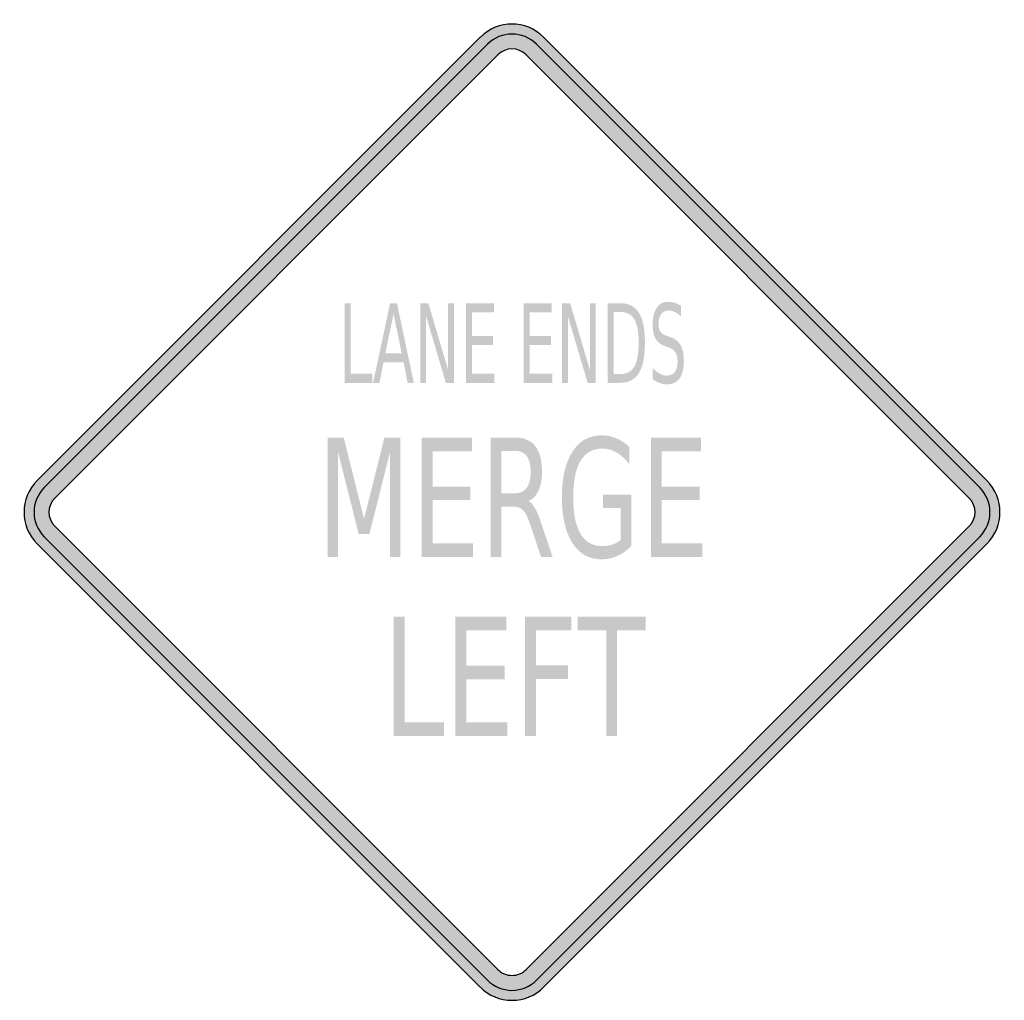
# Model space of a CAD drawing. Header units: inches. Extents: x -0.5 to 0.5, y -0.5 to 0.5.
import ezdxf

# ---------------------------------------------------------------- set-up
doc = ezdxf.new("R2010")
doc.units = ezdxf.units.IN
doc.header["$MEASUREMENT"] = 0

msp = doc.modelspace()

# ---------------------------------------------------------------- hatches: boundary and pattern name
h = msp.add_hatch(color=7)
h.paths.add_polyline_path([(-0.0325, -0.4867), (-0.4865, -0.0325), (-0.4907, -0.0277), (-0.494, -0.0227), (-0.4967, -0.0173), (-0.4985, -0.0117), (-0.4997, -0.0058), (-0.5, 0), (-0.4997, 0.0058), (-0.4985, 0.0117), (-0.4967, 0.0173), (-0.494, 0.0227), (-0.4907, 0.0277), (-0.4865, 0.0325), (-0.0325, 0.4865), (-0.0277, 0.4907), (-0.0227, 0.494), (-0.0173, 0.4967), (-0.0117, 0.4985), (-0.0058, 0.4997), (0, 0.5), (0.0058, 0.4997), (0.0117, 0.4985), (0.0173, 0.4967), (0.0227, 0.494), (0.0277, 0.4907), (0.0325, 0.4865), (0.4865, 0.0325), (0.4907, 0.0277), (0.494, 0.0227), (0.4967, 0.0173), (0.4985, 0.0117), (0.4997, 0.0058), (0.5, 0), (0.4997, -0.0058), (0.4985, -0.0117), (0.4967, -0.0173), (0.494, -0.0227), (0.4907, -0.0277), (0.4865, -0.0325), (0.0325, -0.4867), (0.0278, -0.4905), (0.0228, -0.4938), (0.0175, -0.4965), (0.0118, -0.4985), (0.006, -0.4997), (0, -0.5), (-0.006, -0.4997), (-0.0118, -0.4985), (-0.0175, -0.4965), (-0.0228, -0.4938), (-0.0278, -0.4905), (-0.0325, -0.4867)])
h.paths.add_polyline_path([(-0.4685, -0.0143), (-0.4703, -0.0123), (-0.4718, -0.01), (-0.473, -0.0077), (-0.4738, -0.0052), (-0.4745, 0), (-0.4738, 0.0052), (-0.473, 0.0077), (-0.4718, 0.01), (-0.4703, 0.0123), (-0.4685, 0.0143), (-0.0143, 0.4685), (-0.0123, 0.4703), (-0.01, 0.4718), (-0.0077, 0.473), (-0.0052, 0.4738), (0, 0.4745), (0.0052, 0.4738), (0.0077, 0.473), (0.01, 0.4718), (0.0123, 0.4703), (0.0143, 0.4685), (0.4685, 0.0143), (0.4703, 0.0123), (0.4718, 0.01), (0.473, 0.0077), (0.4738, 0.0052), (0.4745, 0), (0.4738, -0.0052), (0.473, -0.0077), (0.4718, -0.01), (0.4703, -0.0123), (0.4685, -0.0143), (0.0143, -0.4685), (0.0123, -0.4703), (0.0102, -0.4718), (0.0078, -0.473), (0.0053, -0.4738), (0.0027, -0.4743), (0, -0.4745), (-0.0027, -0.4743), (-0.0053, -0.4738), (-0.0078, -0.473), (-0.0102, -0.4718), (-0.0123, -0.4703), (-0.0143, -0.4685), (-0.4685, -0.0143)], flags=0)
for points in [[(-0.1714, 0.2141), (-0.1652, 0.2141), (-0.1652, 0.1418), (-0.1431, 0.1418), (-0.1431, 0.1325), (-0.1714, 0.1325), (-0.1714, 0.2141)], [(-0.094, 0.2141), (-0.0857, 0.2141), (-0.0655, 0.1458), (-0.0655, 0.2141), (-0.0595, 0.2141), (-0.0595, 0.1325), (-0.0678, 0.1325), (-0.088, 0.2007), (-0.088, 0.1325), (-0.094, 0.1325), (-0.094, 0.2141)], [(-0.0473, 0.2141), (-0.0186, 0.2141), (-0.0186, 0.2048), (-0.0411, 0.2048), (-0.0411, 0.1806), (-0.0195, 0.1806), (-0.0195, 0.1714), (-0.0411, 0.1714), (-0.0411, 0.1418), (-0.018, 0.1418), (-0.018, 0.1325), (-0.0473, 0.1325), (-0.0473, 0.2141)], [(0.0119, 0.2141), (0.0407, 0.2141), (0.0407, 0.2048), (0.0181, 0.2048), (0.0181, 0.1806), (0.0398, 0.1806), (0.0398, 0.1714), (0.0181, 0.1714), (0.0181, 0.1418), (0.0413, 0.1418), (0.0413, 0.1325), (0.0119, 0.1325), (0.0119, 0.2141)], [(0.0513, 0.2141), (0.0596, 0.2141), (0.0798, 0.1458), (0.0798, 0.2141), (0.0858, 0.2141), (0.0858, 0.1325), (0.0775, 0.1325), (0.0573, 0.2007), (0.0573, 0.1325), (0.0513, 0.1325), (0.0513, 0.2141)], [(-0.1888, 0.0764), (-0.1724, 0.0764), (-0.1516, -0.0068), (-0.1307, 0.0764), (-0.1143, 0.0764), (-0.1143, -0.0459), (-0.125, -0.0459), (-0.125, 0.0615), (-0.1461, -0.0224), (-0.1571, -0.0224), (-0.1782, 0.0615), (-0.1782, -0.0459), (-0.1888, -0.0459), (-0.1888, 0.0764)], [(-0.0924, 0.0764), (-0.0409, 0.0764), (-0.0409, 0.0625), (-0.0814, 0.0625), (-0.0814, 0.0263), (-0.0426, 0.0263), (-0.0426, 0.0124), (-0.0814, 0.0124), (-0.0814, -0.032), (-0.0399, -0.032), (-0.0399, -0.0459), (-0.0924, -0.0459), (-0.0924, 0.0764)], [(0.1423, 0.0764), (0.1938, 0.0764), (0.1938, 0.0625), (0.1534, 0.0625), (0.1534, 0.0263), (0.1922, 0.0263), (0.1922, 0.0124), (0.1534, 0.0124), (0.1534, -0.032), (0.1949, -0.032), (0.1949, -0.0459), (0.1423, -0.0459), (0.1423, 0.0764)], [(-0.1211, -0.107), (-0.11, -0.107), (-0.11, -0.2154), (-0.0698, -0.2154), (-0.0698, -0.2294), (-0.1211, -0.2294), (-0.1211, -0.107)], [(-0.0581, -0.107), (-0.0059, -0.107), (-0.0059, -0.121), (-0.0469, -0.121), (-0.0469, -0.1572), (-0.0076, -0.1572), (-0.0076, -0.1711), (-0.0469, -0.1711), (-0.0469, -0.2154), (-0.0049, -0.2154), (-0.0049, -0.2294), (-0.0581, -0.2294), (-0.0581, -0.107)], [(0.0134, -0.107), (0.0609, -0.107), (0.0609, -0.121), (0.0246, -0.121), (0.0246, -0.157), (0.0574, -0.157), (0.0574, -0.171), (0.0246, -0.171), (0.0246, -0.2294), (0.0134, -0.2294), (0.0134, -0.107)], [(0.0672, -0.107), (0.137, -0.107), (0.137, -0.121), (0.1077, -0.121), (0.1077, -0.2294), (0.0965, -0.2294), (0.0965, -0.121), (0.0672, -0.121), (0.0672, -0.107)]]:
    msp.add_hatch(color=7).paths.add_polyline_path(points)
h = msp.add_hatch(color=7)
h.paths.add_polyline_path([(-0.1249, 0.2141), (-0.1179, 0.2141), (-0.1006, 0.1325), (-0.107, 0.1325), (-0.1111, 0.1534), (-0.1317, 0.1534), (-0.1358, 0.1325), (-0.1423, 0.1325), (-0.1249, 0.2141)])
h.paths.add_polyline_path([(-0.1214, 0.2032), (-0.1298, 0.1626), (-0.113, 0.1626), (-0.1214, 0.2032)], flags=0)
h = msp.add_hatch(color=7)
edge = h.paths.add_edge_path()
edge.add_line((0.098, 0.2141), (0.1106, 0.2141))
edge.add_spline(control_points=[(0.1106, 0.2141), (0.1195, 0.2141), (0.1259, 0.2108), (0.1301, 0.2042), (0.1342, 0.1976), (0.1362, 0.1874), (0.1362, 0.1734), (0.1362, 0.1593), (0.1342, 0.149), (0.13, 0.1424), (0.1259, 0.1358), (0.1194, 0.1325), (0.1106, 0.1325)], knot_values=[0, 0, 0, 0, 1, 1, 1, 2, 2, 2, 3, 3, 3, 4, 4, 4, 4], degree=3, periodic=0)
edge.add_line((0.1106, 0.1325), (0.098, 0.1325))
edge.add_line((0.098, 0.1325), (0.098, 0.2141))
edge = h.paths.add_edge_path(flags=0)
edge.add_line((0.1042, 0.205), (0.1042, 0.1416))
edge.add_line((0.1042, 0.1416), (0.1116, 0.1416))
edge.add_spline(control_points=[(0.1116, 0.1416), (0.1179, 0.1416), (0.1225, 0.1441), (0.1254, 0.1492), (0.1283, 0.1543), (0.1298, 0.1624), (0.1298, 0.1734), (0.1298, 0.1843), (0.1283, 0.1923), (0.1254, 0.1974), (0.1225, 0.2025), (0.1179, 0.205), (0.1116, 0.205)], knot_values=[0, 0, 0, 0, 1, 1, 1, 2, 2, 2, 3, 3, 3, 4, 4, 4, 4], degree=3, periodic=0)
edge.add_line((0.1116, 0.205), (0.1042, 0.205))
h = msp.add_hatch(color=7)
edge = h.paths.add_edge_path()
edge.add_line((0.1733, 0.2114), (0.1733, 0.2006))
edge.add_spline(control_points=[(0.1733, 0.2006), (0.171, 0.2026), (0.1688, 0.2041), (0.1667, 0.2051), (0.1647, 0.2061), (0.1627, 0.2066), (0.1607, 0.2066), (0.1574, 0.2066), (0.1548, 0.2054), (0.153, 0.2031), (0.1511, 0.2008), (0.1502, 0.1974), (0.1502, 0.1931), (0.1502, 0.1895), (0.1508, 0.1868), (0.152, 0.185), (0.1533, 0.1831), (0.1556, 0.1817), (0.1589, 0.1805)], knot_values=[0, 0, 0, 0, 1, 1, 1, 2, 2, 2, 3, 3, 3, 4, 4, 4, 5, 5, 5, 6, 6, 6, 6], degree=3, periodic=0)
edge.add_line((0.1589, 0.1805), (0.1626, 0.1792))
edge.add_spline(control_points=[(0.1626, 0.1792), (0.1672, 0.1776), (0.1706, 0.1748), (0.1728, 0.1709), (0.175, 0.1669), (0.1761, 0.1617), (0.1761, 0.155), (0.1761, 0.1471), (0.1746, 0.1411), (0.1717, 0.1371), (0.1687, 0.133), (0.1644, 0.1309), (0.1587, 0.1309), (0.1565, 0.1309), (0.1542, 0.1314), (0.1518, 0.1322), (0.1494, 0.1331), (0.1468, 0.1344), (0.1442, 0.1361)], knot_values=[0, 0, 0, 0, 1, 1, 1, 2, 2, 2, 3, 3, 3, 4, 4, 4, 5, 5, 5, 6, 6, 6, 6], degree=3, periodic=0)
edge.add_line((0.1442, 0.1361), (0.1442, 0.1475))
edge.add_spline(control_points=[(0.1442, 0.1475), (0.1467, 0.145), (0.1492, 0.1431), (0.1516, 0.1418), (0.154, 0.1405), (0.1563, 0.1399), (0.1587, 0.1399), (0.1622, 0.1399), (0.1649, 0.1411), (0.1668, 0.1436), (0.1687, 0.1461), (0.1697, 0.1496), (0.1697, 0.1542), (0.1697, 0.1582), (0.169, 0.1613), (0.1676, 0.1636), (0.1662, 0.1659), (0.164, 0.1675), (0.1608, 0.1687)], knot_values=[0, 0, 0, 0, 1, 1, 1, 2, 2, 2, 3, 3, 3, 4, 4, 4, 5, 5, 5, 6, 6, 6, 6], degree=3, periodic=0)
edge.add_line((0.1608, 0.1687), (0.1571, 0.17))
edge.add_spline(control_points=[(0.1571, 0.17), (0.1525, 0.1716), (0.1492, 0.1742), (0.1471, 0.1777), (0.1451, 0.1812), (0.1441, 0.186), (0.1441, 0.1923), (0.1441, 0.1995), (0.1455, 0.2052), (0.1483, 0.2093), (0.1512, 0.2135), (0.1551, 0.2155), (0.16, 0.2155), (0.1622, 0.2155), (0.1643, 0.2152), (0.1666, 0.2145), (0.1688, 0.2138), (0.171, 0.2128), (0.1733, 0.2114)], knot_values=[0, 0, 0, 0, 1, 1, 1, 2, 2, 2, 3, 3, 3, 4, 4, 4, 5, 5, 5, 6, 6, 6, 6], degree=3, periodic=0)
h = msp.add_hatch(color=7)
edge = h.paths.add_edge_path()
edge.add_spline(control_points=[(0.0168, 0.0115), (0.0192, 0.0103), (0.0215, 0.0077), (0.0237, 0.0038), (0.0259, -0.0002), (0.0282, -0.0056), (0.0304, -0.0125)], knot_values=[0, 0, 0, 0, 1, 1, 1, 2, 2, 2, 2], degree=3, periodic=0)
edge.add_line((0.0304, -0.0125), (0.0416, -0.0459))
edge.add_line((0.0416, -0.0459), (0.0298, -0.0459))
edge.add_line((0.0298, -0.0459), (0.0193, -0.0145))
edge.add_spline(control_points=[(0.0193, -0.0145), (0.0167, -0.0063), (0.0141, -0.0009), (0.0115, 0.0018), (0.009, 0.0045), (0.0056, 0.0058), (0.0012, 0.0058)], knot_values=[0, 0, 0, 0, 1, 1, 1, 2, 2, 2, 2], degree=3, periodic=0)
edge.add_line((0.0012, 0.0058), (-0.0108, 0.0058))
edge.add_line((-0.0108, 0.0058), (-0.0108, -0.0459))
edge.add_line((-0.0108, -0.0459), (-0.0218, -0.0459))
edge.add_line((-0.0218, -0.0459), (-0.0218, 0.0764))
edge.add_line((-0.0218, 0.0764), (0.003, 0.0764))
edge.add_spline(control_points=[(0.003, 0.0764), (0.0123, 0.0764), (0.0193, 0.0735), (0.0239, 0.0677), (0.0284, 0.0618), (0.0307, 0.053), (0.0307, 0.0412), (0.0307, 0.0335), (0.0295, 0.0271), (0.0272, 0.022), (0.0248, 0.017), (0.0213, 0.0134), (0.0168, 0.0115)], knot_values=[0, 0, 0, 0, 1, 1, 1, 2, 2, 2, 3, 3, 3, 4, 4, 4, 4], degree=3, periodic=0)
edge = h.paths.add_edge_path(flags=0)
edge.add_line((-0.0108, 0.0628), (-0.0108, 0.0194))
edge.add_line((-0.0108, 0.0194), (0.003, 0.0194))
edge.add_spline(control_points=[(0.003, 0.0194), (0.0083, 0.0194), (0.0124, 0.0213), (0.0151, 0.025), (0.0178, 0.0286), (0.0191, 0.0341), (0.0191, 0.0412), (0.0191, 0.0484), (0.0178, 0.0538), (0.0151, 0.0574), (0.0124, 0.061), (0.0083, 0.0628), (0.003, 0.0628)], knot_values=[0, 0, 0, 0, 1, 1, 1, 2, 2, 2, 3, 3, 3, 4, 4, 4, 4], degree=3, periodic=0)
edge.add_line((0.003, 0.0628), (-0.0108, 0.0628))
h = msp.add_hatch(color=7)
edge = h.paths.add_edge_path()
edge.add_line((0.1113, -0.0284), (0.1113, 0.0044))
edge.add_line((0.1113, 0.0044), (0.0933, 0.0044))
edge.add_line((0.0933, 0.0044), (0.0933, 0.018))
edge.add_line((0.0933, 0.018), (0.1222, 0.018))
edge.add_line((0.1222, 0.018), (0.1222, -0.0345))
edge.add_spline(control_points=[(0.1222, -0.0345), (0.118, -0.039), (0.1133, -0.0425), (0.1081, -0.0448), (0.103, -0.0471), (0.0975, -0.0483), (0.0917, -0.0483), (0.079, -0.0483), (0.069, -0.0427), (0.0619, -0.0315), (0.0547, -0.0203), (0.0511, -0.0048), (0.0511, 0.0152), (0.0511, 0.0352), (0.0547, 0.0507), (0.0619, 0.0619), (0.069, 0.0731), (0.079, 0.0787), (0.0917, 0.0787), (0.097, 0.0787), (0.1021, 0.0777), (0.1068, 0.0757), (0.1116, 0.0737), (0.1161, 0.0708), (0.1201, 0.067)], knot_values=[0, 0, 0, 0, 1, 1, 1, 2, 2, 2, 3, 3, 3, 4, 4, 4, 5, 5, 5, 6, 6, 6, 7, 7, 7, 8, 8, 8, 8], degree=3, periodic=0)
edge.add_line((0.1201, 0.067), (0.1201, 0.0494))
edge.add_spline(control_points=[(0.1201, 0.0494), (0.116, 0.0546), (0.1117, 0.0585), (0.1071, 0.0611), (0.1025, 0.0637), (0.0977, 0.0651), (0.0926, 0.0651), (0.0827, 0.0651), (0.0752, 0.0609), (0.0702, 0.0525), (0.0652, 0.0442), (0.0627, 0.0317), (0.0627, 0.0152), (0.0627, -0.0013), (0.0652, -0.0138), (0.0702, -0.0221), (0.0752, -0.0305), (0.0827, -0.0347), (0.0926, -0.0347), (0.0965, -0.0347), (0.1, -0.0342), (0.1031, -0.0331), (0.1061, -0.0321), (0.1089, -0.0306), (0.1113, -0.0284)], knot_values=[0, 0, 0, 0, 1, 1, 1, 2, 2, 2, 3, 3, 3, 4, 4, 4, 5, 5, 5, 6, 6, 6, 7, 7, 7, 8, 8, 8, 8], degree=3, periodic=0)

# ---------------------------------------------------------------- linework, layer by layer
at = {"color": 7}
for p, q in [((-0.4865, 0.0324), (-0.0325, 0.4865)), ((0.0324, 0.4865), (0.4866, 0.0324)), ((-0.4793, 0.0252), (-0.0252, 0.4793)), ((0.0252, 0.4793), (0.4794, 0.0252)), ((-0.4685, 0.0144), (-0.0144, 0.4685)), ((0.0144, 0.4685), (0.4686, 0.0144)), ((-0.4685, -0.0144), (-0.0144, -0.4685)), ((0.4686, -0.0144), (0.0144, -0.4685)), ((-0.4793, -0.0252), (-0.0252, -0.4794)), ((0.4794, -0.0252), (0.0252, -0.4794)), ((-0.4865, -0.0324), (-0.0325, -0.4866)), ((0.4866, -0.0324), (0.0324, -0.4866))]:
    msp.add_line(p, q, dxfattribs=at)
for points in [[(0.0324, 0.4866), (0.0145, 0.5045), (-0.0145, 0.5045), (-0.0324, 0.4866)], [(0.0252, 0.4793), (0.0113, 0.4933), (-0.0113, 0.4933), (-0.0252, 0.4793)], [(0.0144, 0.4685), (0.0064, 0.4765), (-0.0064, 0.4765), (-0.0144, 0.4685)], [(-0.4866, 0.0324), (-0.5045, 0.0145), (-0.5045, -0.0145), (-0.4866, -0.0324)], [(0.4866, -0.0324), (0.5045, -0.0145), (0.5045, 0.0145), (0.4866, 0.0324)], [(-0.4793, 0.0252), (-0.4933, 0.0113), (-0.4933, -0.0113), (-0.4793, -0.0252)], [(0.4793, -0.0252), (0.4933, -0.0113), (0.4933, 0.0113), (0.4793, 0.0252)], [(-0.4685, 0.0144), (-0.4765, 0.0064), (-0.4765, -0.0064), (-0.4685, -0.0144)], [(0.4685, -0.0144), (0.4765, -0.0064), (0.4765, 0.0064), (0.4685, 0.0144)]]:
    msp.add_open_spline(points, degree=3, dxfattribs=at)
for points in [[(-0.0144, -0.4685), (-0.0106, -0.4723), (-0.0054, -0.4745), (0, -0.4745), (0.0054, -0.4745), (0.0106, -0.4723), (0.0144, -0.4685)], [(-0.0252, -0.4793), (-0.0185, -0.486), (-0.0095, -0.4898), (0, -0.4898), (0.0095, -0.4898), (0.0185, -0.486), (0.0252, -0.4793)], [(-0.0324, -0.4866), (-0.0238, -0.4952), (-0.0122, -0.5), (0, -0.5), (0.0122, -0.5), (0.0238, -0.4952), (0.0324, -0.4866)]]:
    msp.add_open_spline(points, degree=3, knots=[0, 0, 0, 0, 1, 1, 1, 2, 2, 2, 2], dxfattribs=at)

doc.saveas('drawing.dxf')
